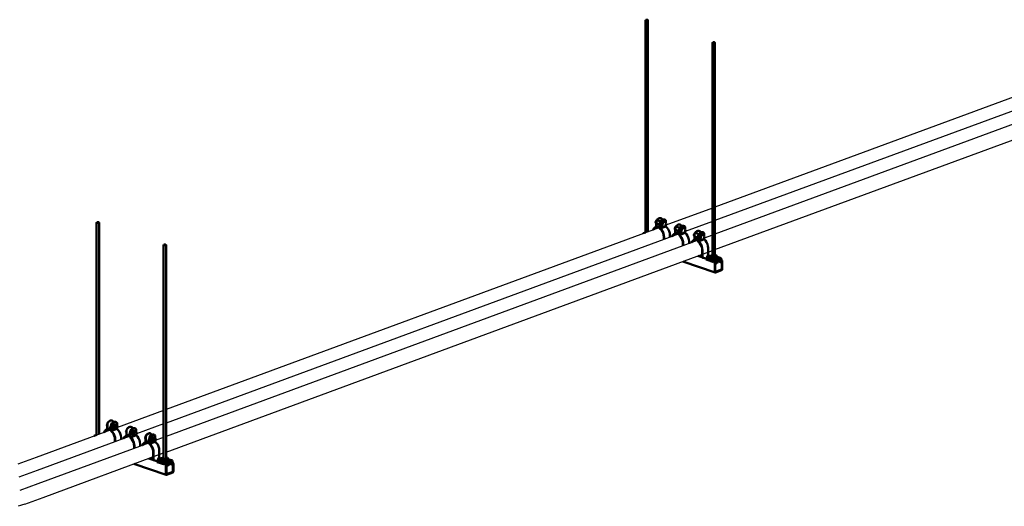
# Model space of a CAD drawing. Header units: inches. Extents: x 423 to 920, y -126 to 223.
# Tile 2 of 6: x 523 to 671, y 6 to 80. Entities that reach past the tile are written whole.
import ezdxf

# ---------------------------------------------------------------- set-up
doc = ezdxf.new("R2010")
doc.units = ezdxf.units.IN
doc.header["$MEASUREMENT"] = 0
for name, color, linetype, lineweight in [('A-GENM', 13, 'Continuous', 9), ('E-POWR-CNDT', 130, 'Continuous', 30), ('S-BEAM', 12, 'Continuous', 9), ('S-COLS', 52, 'Continuous', 9), ('S-FSTN', 2, 'Continuous', 9)]:
    doc.layers.add(name, color=color, linetype=linetype, lineweight=lineweight)

# ---------------------------------------------------------------- blocks, each defined once
blk = doc.blocks.new('P1100 - Pipe and Rigid Steel Conduit Clamp - P1117 - 2_-1005113-3D - Prefab Conduit Rack')
at = {"layer": 'A-GENM', "color": 7, "lineweight": 50}
for p, q in [((541.45, 16.46), (541.52, 16.64)), ((541.52, 16.33), (541.45, 16.46)), ((541.45, 16.46), (541.52, 16.44)), ((541.52, 16.75), (541.55, 16.74)), ((541.52, 15.82), (541.52, 16.75)), ((541.55, 16.74), (541.55, 15.77)), ((542.18, 16.7), (542.02, 16.76)), ((542.13, 16.54), (542.09, 16.55)), ((542.09, 16.55), (542.09, 15.58)), ((542.13, 15.62), (542.13, 16.54)), ((542.24, 17.19), (542.21, 17.2)), ((542.32, 16.22), (542.45, 16.56)), ((542.98, 16.44), (542.33, 16.65)), ((542.42, 16.93), (542.42, 17.05)), ((542.45, 16.56), (542.7, 16.65)), ((542.45, 16.56), (542.57, 16.51)), ((542.57, 16.51), (542.45, 16.18)), ((542.82, 16.61), (542.57, 16.51)), ((542.7, 16.65), (542.82, 16.61)), ((542.81, 16.99), (542.78, 17)), ((542.89, 16.46), (542.82, 16.61)), ((542.99, 16.86), (542.99, 16.43)), ((542.1, 16.05), (541.39, 15.79)), ((541.55, 15.77), (542.09, 15.97)), ((541.86, 16.29), (542.09, 16.21)), ((542.13, 15.62), (542.99, 15.94)), ((542.17, 16.18), (542.82, 15.96)), ((542.45, 15.97), (542.32, 16.22)), ((542.45, 16.18), (542.32, 16.22)), ((542.45, 16.18), (542.57, 15.93)), ((542.45, 15.97), (542.57, 15.93)), ((542.57, 15.93), (542.74, 15.99)), ((542.99, 16.04), (542.99, 15.94)), ((542.68, 14.33), (542.68, 13.16)), ((542.73, 13.15), (542.73, 14.32)), ((543.44, 13.41), (543.58, 13.46)), ((543.44, 13.14), (543.44, 13.41)), ((543.59, 14.63), (543.59, 13.47)), ((542.68, 13.16), (542.73, 13.15)), ((542.73, 13.15), (542.78, 13.17)), ((542.78, 13.17), (542.87, 13.2)), ((542.83, 13.16), (542.83, 13.18)), ((542.87, 13.2), (542.87, 13.15)), ((543.44, 13.15), (543.5, 13.17))]:
    blk.add_line(p, q, dxfattribs=at)
for points in [[(541.52, 16.75, 0), (541.62, 16.92, 0), (541.74, 17.06, 0), (541.88, 17.15, 0), (542.02, 17.21, 0), (542.16, 17.21, 0), (542.26, 17.17, 0)], [(542.42, 17.05, 0), (542.31, 17.15, 0), (542.19, 17.2, 0), (542.05, 17.2, 0), (541.91, 17.14, 0), (541.78, 17.04, 0), (541.65, 16.91, 0), (541.55, 16.74, 0)], [(542.09, 16.55, 0), (542.2, 16.72, 0), (542.32, 16.86, 0), (542.46, 16.96, 0), (542.6, 17.01, 0), (542.73, 17.01, 0), (542.84, 16.98, 0)], [(542.99, 16.86, 0), (542.89, 16.96, 0), (542.77, 17, 0), (542.63, 17, 0), (542.49, 16.95, 0), (542.35, 16.85, 0), (542.23, 16.71, 0), (542.13, 16.54, 0)], [(543.07, 16.26, 0), (543.06, 16.32, 0), (543.05, 16.37, 0), (543.02, 16.41, 0), (542.98, 16.43, 0), (542.94, 16.44, 0), (542.9, 16.43, 0), (542.85, 16.41, 0), (542.81, 16.37, 0), (542.78, 16.32, 0), (542.75, 16.26, 0), (542.73, 16.2, 0), (542.73, 16.14, 0)], [(541.52, 15.82, 0), (541.32, 15.76, 0), (541.15, 15.63, 0), (541.03, 15.44, 0), (541.01, 15.4, 0)], [(541.08, 15.42, 0), (541.19, 15.59, 0), (541.36, 15.71, 0), (541.55, 15.77, 0)], [(542.09, 15.94, 0), (542.06, 15.91, 0), (541.94, 15.74, 0)], [(542.09, 15.58, 0), (542.29, 15.4, 0), (542.45, 15.17, 0), (542.58, 14.9, 0), (542.66, 14.61, 0), (542.68, 14.33, 0)], [(542.73, 14.32, 0), (542.7, 14.61, 0), (542.62, 14.9, 0), (542.49, 15.18, 0), (542.33, 15.42, 0), (542.13, 15.62, 0)], [(542.73, 16.14, 0), (542.73, 16.08, 0), (542.75, 16.03, 0), (542.78, 15.99, 0), (542.81, 15.97, 0), (542.85, 15.96, 0), (542.9, 15.97, 0), (542.94, 15.99, 0), (542.98, 16.03, 0), (543.02, 16.08, 0), (543.05, 16.14, 0), (543.06, 16.2, 0), (543.07, 16.26, 0)], [(542.99, 15.94, 0), (543.19, 15.74, 0), (543.36, 15.5, 0), (543.48, 15.22, 0), (543.56, 14.93, 0), (543.59, 14.63, 0)]]:
    blk.add_polyline3d(points, dxfattribs=at)
blk = doc.blocks.new('P1100 - Pipe and Rigid Steel Conduit Clamp - P1117 - 2_-V1-3D - Prefab Conduit Rack')
at = {"layer": 'A-GENM', "color": 7, "lineweight": 50}
for p, q in [((539.35, 18.16), (539.31, 18.17)), ((539.52, 17.91), (539.52, 18.03)), ((539.92, 17.96), (539.89, 17.98)), ((539.21, 17.03), (538.5, 16.77)), ((538.56, 17.43), (538.63, 17.61)), ((538.63, 17.31), (538.56, 17.43)), ((538.56, 17.43), (538.63, 17.41)), ((538.63, 17.72), (538.66, 17.71)), ((538.63, 16.8), (538.63, 17.72)), ((538.66, 17.71), (538.66, 16.74)), ((538.66, 16.74), (539.2, 16.94)), ((538.97, 17.26), (539.2, 17.18)), ((539.29, 17.68), (539.13, 17.73)), ((539.23, 17.51), (539.2, 17.53)), ((539.2, 17.53), (539.2, 16.56)), ((539.23, 16.59), (539.23, 17.51)), ((539.23, 16.59), (540.1, 16.91)), ((539.28, 17.15), (539.93, 16.94)), ((539.43, 17.19), (539.55, 17.53)), ((539.55, 16.94), (539.43, 17.19)), ((539.56, 17.15), (539.43, 17.19)), ((540.08, 17.41), (539.44, 17.63)), ((539.55, 17.53), (539.8, 17.62)), ((539.55, 17.53), (539.68, 17.49)), ((539.55, 16.94), (539.68, 16.9)), ((539.68, 17.49), (539.56, 17.15)), ((539.56, 17.15), (539.68, 16.9)), ((539.93, 17.58), (539.68, 17.49)), ((539.68, 16.9), (539.85, 16.96)), ((539.8, 17.62), (539.93, 17.58)), ((540, 17.44), (539.93, 17.58)), ((540.1, 17.83), (540.1, 17.4)), ((540.1, 17.01), (540.1, 16.91)), ((539.79, 15.3), (539.79, 14.94)), ((539.83, 14.96), (539.83, 15.29)), ((540.7, 15.61), (540.7, 15.28))]:
    blk.add_line(p, q, dxfattribs=at)
for points in [[(538.63, 17.72, 0), (538.73, 17.89, 0), (538.85, 18.03, 0), (538.99, 18.13, 0), (539.13, 18.18, 0), (539.27, 18.18, 0), (539.37, 18.15, 0)], [(539.52, 18.03, 0), (539.42, 18.12, 0), (539.3, 18.17, 0), (539.16, 18.17, 0), (539.02, 18.12, 0), (538.88, 18.02, 0), (538.76, 17.88, 0), (538.66, 17.71, 0)], [(539.2, 17.53, 0), (539.3, 17.7, 0), (539.43, 17.84, 0), (539.56, 17.93, 0), (539.7, 17.99, 0), (539.84, 17.99, 0), (539.94, 17.95, 0)], [(540.1, 17.83, 0), (540, 17.93, 0), (539.87, 17.98, 0), (539.74, 17.98, 0), (539.6, 17.92, 0), (539.46, 17.82, 0), (539.34, 17.69, 0), (539.23, 17.51, 0)], [(538.63, 16.8, 0), (538.43, 16.73, 0), (538.26, 16.6, 0), (538.13, 16.41, 0), (538.11, 16.37, 0)], [(538.18, 16.39, 0), (538.3, 16.56, 0), (538.47, 16.68, 0), (538.66, 16.74, 0)], [(539.2, 16.91, 0), (539.17, 16.88, 0), (539.05, 16.71, 0)], [(539.2, 16.56, 0), (539.4, 16.37, 0), (539.56, 16.14, 0), (539.68, 15.87, 0), (539.76, 15.59, 0), (539.79, 15.3, 0)], [(539.83, 15.29, 0), (539.81, 15.58, 0), (539.73, 15.88, 0), (539.6, 16.15, 0), (539.43, 16.4, 0), (539.23, 16.59, 0)], [(540.18, 17.24, 0), (540.17, 17.3, 0), (540.15, 17.35, 0), (540.13, 17.38, 0), (540.09, 17.41, 0), (540.05, 17.42, 0), (540.01, 17.41, 0), (539.96, 17.38, 0), (539.92, 17.34, 0), (539.88, 17.29, 0), (539.86, 17.24, 0), (539.84, 17.17, 0), (539.83, 17.11, 0)], [(539.83, 17.11, 0), (539.84, 17.05, 0), (539.86, 17, 0), (539.88, 16.96, 0), (539.92, 16.94, 0), (539.96, 16.93, 0), (540.01, 16.94, 0), (540.05, 16.96, 0), (540.09, 17, 0), (540.13, 17.05, 0), (540.15, 17.11, 0), (540.17, 17.17, 0), (540.18, 17.24, 0)], [(540.1, 16.91, 0), (540.3, 16.72, 0), (540.46, 16.47, 0), (540.59, 16.19, 0), (540.67, 15.9, 0), (540.7, 15.61, 0)]]:
    blk.add_polyline3d(points, dxfattribs=at)
blk = doc.blocks.new('P1100 - Pipe and Rigid Steel Conduit Clamp - P1117 - 2_-V2-3D - Prefab Conduit Rack')
at = {"layer": 'A-GENM', "color": 7, "lineweight": 50}
for p, q in [((536.31, 18), (535.61, 17.74)), ((535.67, 18.41), (535.73, 18.58)), ((535.73, 18.28), (535.67, 18.41)), ((535.67, 18.41), (535.73, 18.39)), ((535.73, 18.69), (535.77, 18.68)), ((535.73, 17.77), (535.73, 18.69)), ((535.77, 18.68), (535.77, 17.71)), ((535.77, 17.71), (536.31, 17.91)), ((536.07, 18.23), (536.31, 18.15)), ((536.4, 18.65), (536.23, 18.71)), ((536.34, 18.49), (536.31, 18.5)), ((536.31, 18.5), (536.31, 17.53)), ((536.34, 17.57), (536.34, 18.49)), ((536.34, 17.57), (537.21, 17.88)), ((536.39, 18.13), (537.03, 17.91)), ((536.45, 19.13), (536.42, 19.14)), ((536.54, 18.16), (536.66, 18.5)), ((536.66, 17.92), (536.54, 18.16)), ((536.66, 18.12), (536.54, 18.16)), ((537.19, 18.38), (536.55, 18.6)), ((536.63, 18.88), (536.63, 19)), ((536.66, 18.5), (536.91, 18.6)), ((536.66, 18.5), (536.79, 18.46)), ((536.79, 18.46), (536.66, 18.12)), ((536.66, 18.12), (536.79, 17.87)), ((536.66, 17.92), (536.79, 17.87)), ((537.04, 18.55), (536.79, 18.46)), ((536.79, 17.87), (536.96, 17.94)), ((536.91, 18.6), (537.04, 18.55)), ((537.03, 18.94), (537, 18.95)), ((537.11, 18.41), (537.04, 18.55)), ((537.21, 18.81), (537.21, 18.38)), ((537.21, 17.99), (537.21, 17.88)), ((537.81, 16.58), (537.81, 16.25)), ((536.9, 16.28), (536.9, 15.91)), ((536.94, 15.93), (536.94, 16.26))]:
    blk.add_line(p, q, dxfattribs=at)
for points in [[(535.73, 18.69, 0), (535.84, 18.86, 0), (535.96, 19, 0), (536.1, 19.1, 0), (536.24, 19.15, 0), (536.37, 19.15, 0), (536.48, 19.12, 0)], [(536.63, 19, 0), (536.53, 19.1, 0), (536.41, 19.14, 0), (536.27, 19.14, 0), (536.13, 19.09, 0), (535.99, 18.99, 0), (535.87, 18.85, 0), (535.77, 18.68, 0)], [(536.31, 17.89, 0), (536.27, 17.85, 0), (536.15, 17.68, 0)], [(536.31, 18.5, 0), (536.41, 18.67, 0), (536.53, 18.81, 0), (536.67, 18.91, 0), (536.81, 18.96, 0), (536.95, 18.96, 0), (537.05, 18.93, 0)], [(537.21, 18.81, 0), (537.1, 18.9, 0), (536.98, 18.95, 0), (536.84, 18.95, 0), (536.7, 18.9, 0), (536.57, 18.8, 0), (536.44, 18.66, 0), (536.34, 18.49, 0)], [(537.29, 18.21, 0), (537.28, 18.27, 0), (537.26, 18.32, 0), (537.23, 18.36, 0), (537.2, 18.38, 0), (537.16, 18.39, 0), (537.11, 18.38, 0), (537.07, 18.36, 0), (537.03, 18.32, 0), (536.99, 18.27, 0), (536.96, 18.21, 0), (536.95, 18.15, 0), (536.94, 18.08, 0)], [(536.94, 18.08, 0), (536.95, 18.02, 0), (536.96, 17.97, 0), (536.99, 17.94, 0), (537.03, 17.91, 0), (537.07, 17.9, 0), (537.11, 17.91, 0), (537.16, 17.94, 0), (537.2, 17.98, 0), (537.23, 18.03, 0), (537.26, 18.09, 0), (537.28, 18.15, 0), (537.29, 18.21, 0)], [(537.21, 17.88, 0), (537.4, 17.69, 0), (537.57, 17.45, 0), (537.7, 17.17, 0), (537.78, 16.87, 0), (537.81, 16.58, 0)], [(535.73, 17.77, 0), (535.54, 17.71, 0), (535.37, 17.58, 0), (535.24, 17.39, 0), (535.22, 17.34, 0)], [(535.29, 17.36, 0), (535.41, 17.53, 0), (535.57, 17.66, 0), (535.77, 17.71, 0)], [(536.31, 17.53, 0), (536.5, 17.34, 0), (536.67, 17.11, 0), (536.79, 16.84, 0), (536.87, 16.56, 0), (536.9, 16.28, 0)], [(536.94, 16.26, 0), (536.91, 16.56, 0), (536.84, 16.85, 0), (536.71, 17.13, 0), (536.54, 17.37, 0), (536.34, 17.57, 0)]]:
    blk.add_polyline3d(points, dxfattribs=at)
blk = doc.blocks.new('Vertical Rod - Rod-1167117-3D - Prefab Conduit Rack')
at = {"layer": 'S-COLS', "color": 7, "lineweight": 50}
for p, q in [((534.11, 49.07), (534.11, 16.93)), ((534.49, 17.07), (534.49, 49.07))]:
    blk.add_line(p, q, dxfattribs=at)
for points in [[(534.16, 49.12, 0), (534.17, 49.02, 0), (534.43, 49.02, 0)], [(534.43, 49.02, 0), (534.43, 49.12, 0), (534.16, 49.12, 0)]]:
    blk.add_polyline3d(points, dxfattribs=at)
blk = doc.blocks.new('Vertical Rod - Rod-V3-3D - Prefab Conduit Rack')
at = {"layer": 'S-COLS', "color": 7, "lineweight": 50}
for p, q in [((544.24, 45.66), (544.24, 13.24)), ((544.61, 13.24), (544.61, 45.66))]:
    blk.add_line(p, q, dxfattribs=at)
for points in [[(544.29, 45.71, 0), (544.29, 45.62, 0), (544.56, 45.62, 0)], [(544.56, 45.62, 0), (544.55, 45.71, 0), (544.29, 45.71, 0)]]:
    blk.add_polyline3d(points, dxfattribs=at)
blk = doc.blocks.new('P1060 Series Square Washer - P1064 - Rod Dia 1_2_-1004752-3D - Prefab Conduit Rack')
at = {"layer": 'S-FSTN', "color": 7, "lineweight": 50}
for p, q in [((543.28, 13.08), (543.9, 13.3)), ((543.28, 12.87), (543.28, 13.08)), ((543.28, 13.08), (544.45, 12.68)), ((544.45, 12.48), (543.28, 12.87)), ((545.57, 13.09), (544.45, 12.68)), ((544.45, 12.48), (545.57, 12.89)), ((544.45, 12.68), (544.45, 12.48)), ((545.57, 13.09), (544.95, 13.3)), ((545.57, 12.89), (545.57, 13.09))]:
    blk.add_line(p, q, dxfattribs=at)
blk = doc.blocks.new('Hex_Nut - P1064 - Rod Dia 1_2_-1009258-3D - Prefab Conduit Rack')
at = {"layer": 'S-FSTN', "color": 7, "lineweight": 50}
for p, q in [((544.24, 13.56), (543.9, 13.44)), ((543.9, 13.44), (544.04, 13.25)), ((543.9, 13.13), (543.9, 13.44)), ((544.81, 13.53), (544.61, 13.55)), ((544.61, 13.4), (544.61, 13.38)), ((544.95, 13.35), (544.81, 13.53)), ((544.04, 12.94), (543.9, 13.13)), ((544.04, 13.25), (544.58, 13.21)), ((544.04, 12.94), (544.04, 13.25)), ((544.58, 12.9), (544.04, 12.94)), ((544.26, 13.36), (544.24, 13.38)), ((544.29, 13.35), (544.26, 13.36)), ((544.33, 13.34), (544.3, 13.35)), ((544.38, 13.33), (544.33, 13.34)), ((544.43, 13.33), (544.38, 13.33)), ((544.48, 13.33), (544.43, 13.33)), ((544.52, 13.34), (544.48, 13.33)), ((544.56, 13.35), (544.52, 13.34)), ((544.59, 13.36), (544.56, 13.35)), ((544.58, 13.21), (544.95, 13.35)), ((544.58, 12.9), (544.58, 13.21)), ((544.95, 13.04), (544.58, 12.9)), ((544.61, 13.38), (544.59, 13.36)), ((544.95, 13.04), (544.95, 13.35))]:
    blk.add_line(p, q, dxfattribs=at)
blk = doc.blocks.new('Hex_Nut - P1064 - Rod Dia 1_2_-V4-3D - Prefab Conduit Rack')
at = {"layer": 'S-FSTN', "color": 7, "lineweight": 50}
for p, q in [((534.11, 16.97), (533.77, 16.85)), ((533.77, 16.85), (533.8, 16.81)), ((533.77, 16.8), (533.77, 16.85))]:
    blk.add_line(p, q, dxfattribs=at)
blk = doc.blocks.new('Channel Nut - P3010 - 1_2_-1009259-3D - Prefab Conduit Rack')
at = {"layer": 'S-BEAM', "color": 7, "lineweight": 50}
for p, q in [((545.04, 12.68), (544.66, 12.54)), ((544.85, 12.38), (545.12, 12.47)), ((545.03, 12.69), (545.04, 12.68)), ((545.07, 12.64), (545.06, 12.65)), ((545.12, 12.47), (545.12, 12.63)), ((545.12, 12.47), (545.12, 12.63))]:
    blk.add_line(p, q, dxfattribs=at)
blk.add_polyline3d([(545.05, 12.65, 0), (545.05, 12.66, 0), (545.04, 12.67, 0)], dxfattribs=at)
blk = doc.blocks.new('Channel - Beam Loading - P1000-1009256-3D - Prefab Conduit Rack')
at = {"layer": 'S-BEAM', "color": 7, "lineweight": 50}
for p, q in [((544.8, 12.49), (542.03, 13.42)), ((542.36, 13.55), (542.68, 13.44)), ((543.9, 13.38), (543.37, 13.56)), ((539.75, 12.59), (544.64, 10.94)), ((543.34, 13.22), (543.52, 13.16)), ((544.59, 12.24), (544.59, 11.04)), ((544.65, 12.31), (544.79, 12.26)), ((544.66, 11.06), (544.66, 12.24)), ((544.75, 12.49), (544.72, 12.48)), ((544.72, 12.35), (544.75, 12.36)), ((544.77, 12.34), (544.77, 12.29)), ((544.85, 12.32), (544.85, 12.4)), ((544.98, 12.67), (545.47, 12.51)), ((545.64, 12.8), (545.23, 12.93)), ((545.45, 12.62), (545.45, 12.54)), ((545.52, 12.57), (545.52, 12.61)), ((545.57, 12.79), (545.54, 12.78)), ((545.54, 12.65), (545.57, 12.66)), ((545.64, 12.6), (545.64, 11.42)), ((545.71, 11.45), (545.71, 12.66)), ((545.61, 11.39), (544.68, 11.04)), ((544.68, 10.94), (545.61, 11.29))]:
    blk.add_line(p, q, dxfattribs=at)
for points in [[(544.72, 12.48, 0), (544.69, 12.46, 0), (544.66, 12.43, 0), (544.63, 12.39, 0), (544.61, 12.34, 0), (544.59, 12.29, 0), (544.59, 12.24, 0)], [(544.66, 12.24, 0), (544.66, 12.26, 0), (544.67, 12.28, 0), (544.68, 12.3, 0), (544.69, 12.32, 0), (544.71, 12.34, 0), (544.72, 12.35, 0)], [(544.85, 12.4, 0), (544.84, 12.43, 0), (544.83, 12.46, 0), (544.82, 12.48, 0), (544.8, 12.49, 0), (544.78, 12.5, 0), (544.75, 12.49, 0)], [(544.75, 12.36, 0), (544.76, 12.36, 0), (544.76, 12.36, 0), (544.77, 12.35, 0), (544.77, 12.35, 0), (544.77, 12.34, 0), (544.77, 12.34, 0)], [(544.77, 12.29, 0), (544.77, 12.28, 0), (544.78, 12.27, 0), (544.78, 12.27, 0), (544.79, 12.26, 0)], [(544.79, 12.26, 0), (544.8, 12.26, 0), (544.81, 12.26, 0), (544.81, 12.26, 0), (544.82, 12.27, 0), (544.83, 12.28, 0), (544.84, 12.29, 0), (544.84, 12.3, 0), (544.85, 12.31, 0), (544.85, 12.32, 0)], [(545.54, 12.78, 0), (545.52, 12.77, 0), (545.5, 12.75, 0), (545.48, 12.72, 0), (545.46, 12.69, 0), (545.45, 12.65, 0), (545.45, 12.62, 0)], [(545.45, 12.54, 0), (545.45, 12.53, 0), (545.45, 12.52, 0), (545.46, 12.51, 0), (545.46, 12.51, 0)], [(545.47, 12.51, 0), (545.47, 12.51, 0), (545.48, 12.51, 0), (545.49, 12.51, 0), (545.5, 12.52, 0), (545.51, 12.52, 0), (545.51, 12.53, 0), (545.52, 12.55, 0), (545.52, 12.56, 0), (545.52, 12.57, 0)], [(545.52, 12.61, 0), (545.52, 12.62, 0), (545.52, 12.63, 0), (545.53, 12.64, 0), (545.53, 12.64, 0), (545.54, 12.65, 0), (545.54, 12.65, 0)], [(545.71, 12.66, 0), (545.7, 12.7, 0), (545.69, 12.74, 0), (545.67, 12.77, 0), (545.64, 12.79, 0), (545.61, 12.8, 0), (545.57, 12.79, 0)], [(545.57, 12.66, 0), (545.59, 12.66, 0), (545.6, 12.66, 0), (545.62, 12.65, 0), (545.63, 12.64, 0), (545.63, 12.62, 0), (545.64, 12.6, 0)], [(544.59, 11.04, 0), (544.59, 11, 0), (544.6, 10.98, 0), (544.61, 10.96, 0), (544.63, 10.94, 0), (544.66, 10.94, 0), (544.68, 10.94, 0)], [(544.68, 11.04, 0), (544.68, 11.04, 0), (544.67, 11.04, 0), (544.67, 11.05, 0), (544.66, 11.05, 0), (544.66, 11.06, 0), (544.66, 11.06, 0)], [(545.61, 11.29, 0), (545.64, 11.3, 0), (545.66, 11.32, 0), (545.68, 11.35, 0), (545.7, 11.38, 0), (545.71, 11.42, 0), (545.71, 11.45, 0)], [(545.64, 11.42, 0), (545.64, 11.42, 0), (545.63, 11.41, 0), (545.63, 11.4, 0), (545.63, 11.39, 0), (545.62, 11.39, 0), (545.61, 11.39, 0)]]:
    blk.add_polyline3d(points, dxfattribs=at)
blk = doc.blocks.new('P1100 - Pipe and Rigid Steel Conduit Clamp - P1117 - 2_-V14-3D - Prefab Conduit Rack')
at = {"layer": 'A-GENM', "color": 7, "lineweight": 50}
for p, q in [((618.65, 49.25), (618.61, 49.27)), ((618.61, 49.27), (618.61, 48.34)), ((618.65, 48.28), (618.65, 49.25)), ((619.28, 49.22), (618.85, 49.37)), ((619.19, 49.07), (619.22, 49.06)), ((619.19, 48.1), (619.19, 49.07)), ((619.33, 49.7), (619.3, 49.71)), ((619.35, 48.71), (619.51, 49.14)), ((619.75, 49.07), (619.43, 49.17)), ((619.51, 49.57), (619.51, 49.45)), ((619.51, 49.14), (619.83, 49.26)), ((619.67, 49.09), (619.51, 49.14)), ((619.67, 49.09), (619.51, 48.66)), ((619.99, 49.21), (619.67, 49.09)), ((619.99, 49.21), (619.83, 49.26)), ((619.91, 49.51), (619.88, 49.52)), ((620.15, 48.89), (619.99, 49.21)), ((620.09, 49.02), (620.09, 49.38)), ((619.2, 48.57), (618.49, 48.31)), ((619.18, 48.48), (618.65, 48.28)), ((618.69, 48.89), (619.18, 48.73)), ((619.22, 49.06), (619.22, 48.14)), ((619.22, 48.14), (620.09, 48.46)), ((619.27, 48.7), (619.59, 48.59)), ((619.51, 48.4), (619.35, 48.71)), ((619.35, 48.71), (619.51, 48.66)), ((619.51, 48.66), (619.67, 48.34)), ((619.67, 48.34), (619.51, 48.4)), ((619.67, 48.34), (619.99, 48.46)), ((619.99, 48.46), (620.15, 48.89)), ((620.09, 48.46), (620.09, 48.72)), ((619.78, 46.85), (619.78, 46.49)), ((619.82, 46.51), (619.82, 46.83)), ((620.69, 47.15), (620.69, 46.82))]:
    blk.add_line(p, q, dxfattribs=at)
for points in [[(618.53, 49.09, 0), (618.54, 49.15, 0), (618.56, 49.21, 0), (618.59, 49.27, 0), (618.62, 49.32, 0), (618.66, 49.36, 0), (618.68, 49.37, 0)], [(618.61, 48.92, 0), (618.59, 48.94, 0), (618.56, 48.98, 0), (618.54, 49.03, 0), (618.53, 49.09, 0)], [(618.61, 49.27, 0), (618.72, 49.44, 0), (618.84, 49.57, 0), (618.98, 49.67, 0), (619.12, 49.73, 0), (619.25, 49.73, 0), (619.36, 49.69, 0)], [(619.51, 49.57, 0), (619.41, 49.67, 0), (619.29, 49.72, 0), (619.15, 49.71, 0), (619.01, 49.66, 0), (618.87, 49.56, 0), (618.75, 49.42, 0), (618.65, 49.25, 0)], [(619.19, 49.07, 0), (619.29, 49.24, 0), (619.41, 49.38, 0), (619.55, 49.48, 0), (619.69, 49.53, 0), (619.83, 49.53, 0), (619.93, 49.5, 0)], [(620.09, 49.38, 0), (619.98, 49.47, 0), (619.86, 49.52, 0), (619.72, 49.52, 0), (619.58, 49.47, 0), (619.45, 49.37, 0), (619.32, 49.23, 0), (619.22, 49.06, 0)], [(618.61, 48.34, 0), (618.42, 48.28, 0), (618.25, 48.15, 0), (618.12, 47.96, 0), (618.1, 47.92, 0)], [(618.17, 47.94, 0), (618.29, 48.11, 0), (618.45, 48.23, 0), (618.65, 48.28, 0)], [(619.18, 48.45, 0), (619.15, 48.43, 0), (619.04, 48.26, 0)], [(619.19, 48.1, 0), (619.38, 47.92, 0), (619.55, 47.68, 0), (619.67, 47.42, 0), (619.75, 47.13, 0), (619.78, 46.85, 0)], [(619.82, 46.83, 0), (619.79, 47.13, 0), (619.72, 47.42, 0), (619.59, 47.7, 0), (619.42, 47.94, 0), (619.22, 48.14, 0)], [(620.09, 48.46, 0), (620.28, 48.26, 0), (620.45, 48.02, 0), (620.58, 47.74, 0), (620.66, 47.45, 0), (620.69, 47.15, 0)]]:
    blk.add_polyline3d(points, dxfattribs=at)
blk = doc.blocks.new('P1100 - Pipe and Rigid Steel Conduit Clamp - P1117 - 2_-V15-3D - Prefab Conduit Rack')
at = {"layer": 'A-GENM', "color": 7, "lineweight": 50}
for p, q in [((622.09, 47.6), (621.38, 47.34)), ((621.54, 48.28), (621.51, 48.29)), ((621.51, 48.29), (621.51, 47.37)), ((621.54, 47.31), (621.54, 48.28)), ((621.59, 47.92), (622.08, 47.75)), ((622.17, 48.25), (621.74, 48.39)), ((622.08, 48.1), (622.11, 48.09)), ((622.08, 47.13), (622.08, 48.1)), ((622.11, 48.09), (622.11, 47.16)), ((622.16, 47.73), (622.48, 47.62)), ((622.23, 48.73), (622.19, 48.74)), ((622.24, 47.74), (622.4, 48.17)), ((622.4, 47.42), (622.24, 47.74)), ((622.24, 47.74), (622.41, 47.68)), ((622.64, 48.09), (622.32, 48.2)), ((622.4, 48.6), (622.4, 48.48)), ((622.4, 48.17), (622.72, 48.29)), ((622.56, 48.12), (622.4, 48.17)), ((622.56, 48.12), (622.41, 47.68)), ((622.41, 47.68), (622.56, 47.37)), ((622.88, 48.23), (622.56, 48.12)), ((622.88, 48.23), (622.72, 48.29)), ((622.8, 48.54), (622.77, 48.55)), ((623.04, 47.92), (622.88, 48.23)), ((622.88, 47.49), (623.04, 47.92)), ((622.98, 48.05), (622.98, 48.41)), ((622.98, 47.48), (622.98, 47.74)), ((622.08, 47.51), (621.54, 47.31)), ((622.11, 47.16), (622.98, 47.48)), ((622.56, 47.37), (622.4, 47.42)), ((622.56, 47.37), (622.88, 47.49)), ((623.58, 46.18), (623.58, 45.85)), ((622.67, 45.88), (622.67, 45.52)), ((622.71, 45.53), (622.71, 45.86))]:
    blk.add_line(p, q, dxfattribs=at)
for points in [[(621.43, 48.11, 0), (621.43, 48.18, 0), (621.45, 48.24, 0), (621.48, 48.3, 0), (621.51, 48.35, 0), (621.56, 48.39, 0), (621.57, 48.4, 0)], [(621.51, 47.95, 0), (621.48, 47.97, 0), (621.45, 48.01, 0), (621.43, 48.06, 0), (621.43, 48.11, 0)], [(621.51, 48.29, 0), (621.61, 48.46, 0), (621.73, 48.6, 0), (621.87, 48.7, 0), (622.01, 48.75, 0), (622.15, 48.75, 0), (622.25, 48.72, 0)], [(622.4, 48.6, 0), (622.3, 48.69, 0), (622.18, 48.74, 0), (622.04, 48.74, 0), (621.9, 48.69, 0), (621.76, 48.59, 0), (621.64, 48.45, 0), (621.54, 48.28, 0)], [(622.08, 48.1, 0), (622.18, 48.27, 0), (622.31, 48.41, 0), (622.44, 48.51, 0), (622.58, 48.56, 0), (622.72, 48.56, 0), (622.82, 48.52, 0)], [(622.98, 48.41, 0), (622.88, 48.5, 0), (622.75, 48.55, 0), (622.62, 48.55, 0), (622.48, 48.5, 0), (622.34, 48.4, 0), (622.22, 48.26, 0), (622.11, 48.09, 0)], [(621.51, 47.37, 0), (621.31, 47.31, 0), (621.14, 47.18, 0), (621.01, 46.99, 0), (620.99, 46.94, 0)], [(621.06, 46.97, 0), (621.18, 47.13, 0), (621.35, 47.26, 0), (621.54, 47.31, 0)], [(622.08, 47.48, 0), (622.05, 47.45, 0), (621.93, 47.28, 0)], [(622.08, 47.13, 0), (622.28, 46.94, 0), (622.44, 46.71, 0), (622.56, 46.44, 0), (622.64, 46.16, 0), (622.67, 45.88, 0)], [(622.71, 45.86, 0), (622.69, 46.15, 0), (622.61, 46.45, 0), (622.48, 46.73, 0), (622.31, 46.97, 0), (622.11, 47.16, 0)], [(622.98, 47.48, 0), (623.18, 47.29, 0), (623.34, 47.04, 0), (623.47, 46.77, 0), (623.55, 46.47, 0), (623.58, 46.18, 0)]]:
    blk.add_polyline3d(points, dxfattribs=at)
blk = doc.blocks.new('P1100 - Pipe and Rigid Steel Conduit Clamp - P1117 - 2_-V16-3D - Prefab Conduit Rack')
at = {"layer": 'A-GENM', "color": 7, "lineweight": 50}
for p, q in [((625.12, 47.76), (625.09, 47.77)), ((625.3, 47.63), (625.3, 47.5)), ((624.98, 46.63), (624.27, 46.36)), ((624.43, 47.31), (624.4, 47.32)), ((624.4, 47.32), (624.4, 46.4)), ((624.43, 46.34), (624.43, 47.31)), ((624.97, 46.54), (624.43, 46.34)), ((624.48, 46.95), (624.97, 46.78)), ((625.06, 47.28), (624.64, 47.42)), ((624.97, 47.13), (625.01, 47.11)), ((624.97, 46.15), (624.97, 47.13)), ((625.01, 47.11), (625.01, 46.19)), ((625.01, 46.19), (625.87, 46.51)), ((625.05, 46.75), (625.37, 46.65)), ((625.13, 46.77), (625.29, 47.2)), ((625.29, 46.45), (625.13, 46.77)), ((625.13, 46.77), (625.3, 46.71)), ((625.53, 47.12), (625.21, 47.23)), ((625.29, 47.2), (625.61, 47.32)), ((625.46, 47.14), (625.29, 47.2)), ((625.46, 46.39), (625.29, 46.45)), ((625.46, 47.14), (625.3, 46.71)), ((625.3, 46.71), (625.46, 46.39)), ((625.78, 47.26), (625.46, 47.14)), ((625.46, 46.39), (625.78, 46.51)), ((625.78, 47.26), (625.61, 47.32)), ((625.69, 47.56), (625.66, 47.57)), ((625.94, 46.94), (625.78, 47.26)), ((625.78, 46.51), (625.94, 46.94)), ((625.87, 47.07), (625.87, 47.43)), ((625.87, 46.51), (625.87, 46.77)), ((625.56, 44.9), (625.56, 43.73)), ((625.61, 43.72), (625.61, 44.89)), ((626.47, 45.21), (626.47, 44.04)), ((625.56, 43.73), (625.61, 43.72)), ((625.61, 43.72), (625.66, 43.74)), ((625.67, 43.74), (625.75, 43.77)), ((625.71, 43.74), (625.71, 43.76)), ((625.75, 43.77), (625.75, 43.72)), ((626.32, 43.98), (626.46, 44.03)), ((626.32, 43.71), (626.32, 43.98)), ((626.32, 43.72), (626.38, 43.74))]:
    blk.add_line(p, q, dxfattribs=at)
for points in [[(624.4, 47.32, 0), (624.5, 47.49, 0), (624.62, 47.63, 0), (624.76, 47.73, 0), (624.9, 47.78, 0), (625.04, 47.78, 0), (625.14, 47.74, 0)], [(625.3, 47.63, 0), (625.19, 47.72, 0), (625.07, 47.77, 0), (624.93, 47.77, 0), (624.79, 47.72, 0), (624.66, 47.62, 0), (624.53, 47.48, 0), (624.43, 47.31, 0)], [(624.97, 47.13, 0), (625.08, 47.3, 0), (625.2, 47.43, 0), (625.34, 47.53, 0), (625.48, 47.59, 0), (625.61, 47.59, 0), (625.72, 47.55, 0)], [(624.4, 46.4, 0), (624.2, 46.33, 0), (624.03, 46.2, 0), (623.91, 46.01, 0), (623.89, 45.97, 0)], [(623.96, 45.99, 0), (624.07, 46.16, 0), (624.24, 46.28, 0), (624.43, 46.34, 0)], [(624.32, 47.14, 0), (624.33, 47.2, 0), (624.34, 47.27, 0), (624.37, 47.33, 0), (624.41, 47.38, 0), (624.45, 47.41, 0), (624.46, 47.42, 0)], [(624.4, 46.97, 0), (624.37, 46.99, 0), (624.34, 47.03, 0), (624.33, 47.08, 0), (624.32, 47.14, 0)], [(624.97, 46.51, 0), (624.94, 46.48, 0), (624.82, 46.31, 0)], [(624.97, 46.15, 0), (625.17, 45.97, 0), (625.33, 45.74, 0), (625.46, 45.47, 0), (625.54, 45.19, 0), (625.56, 44.9, 0)], [(625.87, 47.43, 0), (625.77, 47.53, 0), (625.65, 47.58, 0), (625.51, 47.57, 0), (625.37, 47.52, 0), (625.23, 47.42, 0), (625.11, 47.28, 0), (625.01, 47.11, 0)], [(625.61, 44.89, 0), (625.58, 45.18, 0), (625.5, 45.48, 0), (625.37, 45.75, 0), (625.21, 46, 0), (625.01, 46.19, 0)], [(625.87, 46.51, 0), (626.07, 46.31, 0), (626.24, 46.07, 0), (626.36, 45.79, 0), (626.44, 45.5, 0), (626.47, 45.21, 0)]]:
    blk.add_polyline3d(points, dxfattribs=at)
blk = doc.blocks.new('Vertical Rod - Rod-V17-3D - Prefab Conduit Rack')
at = {"layer": 'S-COLS', "color": 7, "lineweight": 50}
for p, q in [((627.12, 76.23), (627.12, 43.81)), ((627.49, 43.81), (627.49, 76.23))]:
    blk.add_line(p, q, dxfattribs=at)
for points in [[(627.44, 76.19, 0), (627.44, 76.28, 0), (627.17, 76.28, 0)], [(627.17, 76.28, 0), (627.18, 76.19, 0), (627.44, 76.19, 0)]]:
    blk.add_polyline3d(points, dxfattribs=at)
blk = doc.blocks.new('Vertical Rod - Rod-V18-3D - Prefab Conduit Rack')
at = {"layer": 'S-COLS', "color": 7, "lineweight": 50}
for p, q in [((616.99, 79.64), (616.99, 47.5)), ((617.37, 47.64), (617.37, 79.64))]:
    blk.add_line(p, q, dxfattribs=at)
for points in [[(617.32, 79.6, 0), (617.31, 79.69, 0), (617.05, 79.69, 0)], [(617.05, 79.69, 0), (617.05, 79.59, 0), (617.32, 79.6, 0)]]:
    blk.add_polyline3d(points, dxfattribs=at)
blk = doc.blocks.new('P1060 Series Square Washer - P1064 - Rod Dia 1_2_-V19-3D - Prefab Conduit Rack')
at = {"layer": 'S-FSTN', "color": 7, "lineweight": 50}
for p, q in [((626.16, 43.65), (626.78, 43.88)), ((626.16, 43.44), (626.16, 43.65)), ((626.16, 43.65), (627.33, 43.25)), ((627.33, 43.05), (626.16, 43.44)), ((628.45, 43.67), (627.33, 43.25)), ((627.33, 43.25), (627.33, 43.05)), ((627.52, 43.12), (628.45, 43.46)), ((628.45, 43.67), (627.83, 43.88)), ((628.45, 43.46), (628.45, 43.67)), ((627.33, 43.05), (627.52, 43.12))]:
    blk.add_line(p, q, dxfattribs=at)
blk = doc.blocks.new('Hex_Nut - P1064 - Rod Dia 1_2_-V20-3D - Prefab Conduit Rack')
at = {"layer": 'S-FSTN', "color": 7, "lineweight": 50}
for p, q in [((616.99, 47.54), (616.65, 47.42)), ((616.65, 47.42), (616.68, 47.39)), ((616.65, 47.38), (616.65, 47.42))]:
    blk.add_line(p, q, dxfattribs=at)
blk = doc.blocks.new('Hex_Nut - P1064 - Rod Dia 1_2_-V21-3D - Prefab Conduit Rack')
at = {"layer": 'S-FSTN', "color": 7, "lineweight": 50}
for p, q in [((627.12, 44.14), (626.78, 44.01)), ((626.78, 44.01), (626.92, 43.83)), ((626.78, 43.7), (626.78, 44.01)), ((626.92, 43.52), (626.78, 43.7)), ((626.92, 43.83), (627.46, 43.78)), ((626.92, 43.83), (626.92, 43.52)), ((627.46, 43.47), (626.92, 43.52)), ((627.12, 43.95), (627.12, 43.97)), ((627.14, 43.93), (627.13, 43.95)), ((627.18, 43.92), (627.15, 43.93)), ((627.21, 43.91), (627.18, 43.92)), ((627.26, 43.9), (627.22, 43.91)), ((627.4, 43.91), (627.36, 43.9)), ((627.46, 43.78), (627.83, 43.92)), ((627.46, 43.47), (627.46, 43.78)), ((627.83, 43.61), (627.46, 43.47)), ((627.69, 44.11), (627.49, 44.12)), ((627.83, 43.92), (627.69, 44.11)), ((627.83, 43.61), (627.83, 43.92))]:
    blk.add_line(p, q, dxfattribs=at)
blk.add_polyline3d([(627.36, 43.9, 0), (627.31, 43.9, 0), (627.26, 43.9, 0)], dxfattribs=at)
blk = doc.blocks.new('Channel Nut - P3010 - 1_2_-V22-3D - Prefab Conduit Rack')
at = {"layer": 'S-BEAM', "color": 7, "lineweight": 50}
for p, q in [((627.92, 43.25), (627.54, 43.11)), ((627.92, 43.25), (627.91, 43.26)), ((627.95, 43.22), (627.94, 43.22)), ((628, 43.05), (628, 43.2)), ((628, 43.2), (628, 43.05)), ((627.73, 42.95), (628, 43.05))]:
    blk.add_line(p, q, dxfattribs=at)
blk.add_polyline3d([(627.93, 43.22, 0), (627.93, 43.23, 0), (627.92, 43.24, 0)], dxfattribs=at)
blk = doc.blocks.new('Channel - Beam Loading - P1000-V23-3D - Prefab Conduit Rack')
at = {"layer": 'S-BEAM', "color": 7, "lineweight": 50}
for p, q in [((622.63, 43.16), (627.52, 41.51)), ((627.68, 43.06), (624.91, 44)), ((625.24, 44.12), (625.56, 44.02)), ((626.22, 43.8), (626.4, 43.74)), ((626.78, 43.95), (626.25, 44.13)), ((627.86, 43.24), (628.35, 43.08)), ((628.52, 43.37), (628.11, 43.51)), ((628.33, 43.19), (628.33, 43.12)), ((628.4, 43.14), (628.4, 43.18)), ((628.45, 43.37), (628.42, 43.35)), ((628.42, 43.22), (628.45, 43.23)), ((628.52, 43.17), (628.52, 42)), ((628.59, 42.02), (628.59, 43.23)), ((627.47, 42.82), (627.47, 41.61)), ((627.53, 42.88), (627.67, 42.83)), ((627.54, 41.64), (627.54, 42.81)), ((628.49, 41.96), (627.56, 41.61)), ((627.56, 41.52), (628.49, 41.86)), ((627.63, 43.06), (627.6, 43.05)), ((627.6, 42.92), (627.63, 42.93)), ((627.65, 42.91), (627.65, 42.87)), ((627.73, 42.89), (627.73, 42.97))]:
    blk.add_line(p, q, dxfattribs=at)
for points in [[(628.42, 43.35, 0), (628.4, 43.34, 0), (628.38, 43.32, 0), (628.36, 43.29, 0), (628.34, 43.26, 0), (628.33, 43.23, 0), (628.33, 43.19, 0)], [(628.35, 43.08, 0), (628.35, 43.08, 0), (628.36, 43.08, 0), (628.37, 43.08, 0), (628.38, 43.09, 0), (628.39, 43.1, 0), (628.39, 43.11, 0), (628.4, 43.12, 0), (628.4, 43.13, 0), (628.4, 43.14, 0)], [(628.4, 43.18, 0), (628.4, 43.19, 0), (628.4, 43.2, 0), (628.41, 43.21, 0), (628.41, 43.21, 0), (628.42, 43.22, 0), (628.42, 43.22, 0)], [(628.59, 43.23, 0), (628.58, 43.28, 0), (628.57, 43.32, 0), (628.55, 43.35, 0), (628.52, 43.37, 0), (628.49, 43.37, 0), (628.45, 43.37, 0)], [(628.45, 43.23, 0), (628.47, 43.24, 0), (628.48, 43.23, 0), (628.5, 43.22, 0), (628.51, 43.21, 0), (628.51, 43.19, 0), (628.52, 43.17, 0)], [(627.6, 43.05, 0), (627.57, 43.03, 0), (627.54, 43, 0), (627.51, 42.96, 0), (627.49, 42.92, 0), (627.47, 42.87, 0), (627.47, 42.82, 0)], [(627.54, 42.81, 0), (627.54, 42.83, 0), (627.55, 42.86, 0), (627.56, 42.88, 0), (627.57, 42.9, 0), (627.59, 42.91, 0), (627.6, 42.92, 0)], [(627.56, 41.61, 0), (627.56, 41.61, 0), (627.55, 41.61, 0), (627.55, 41.62, 0), (627.54, 41.62, 0), (627.54, 41.63, 0), (627.54, 41.64, 0)], [(627.73, 42.97, 0), (627.72, 43, 0), (627.71, 43.03, 0), (627.7, 43.05, 0), (627.68, 43.06, 0), (627.66, 43.07, 0), (627.63, 43.06, 0)], [(627.63, 42.93, 0), (627.64, 42.93, 0), (627.64, 42.93, 0), (627.65, 42.93, 0), (627.65, 42.92, 0), (627.65, 42.92, 0), (627.65, 42.91, 0)], [(627.65, 42.87, 0), (627.65, 42.86, 0), (627.66, 42.85, 0), (627.66, 42.84, 0), (627.67, 42.83, 0)], [(627.67, 42.83, 0), (627.68, 42.83, 0), (627.69, 42.83, 0), (627.69, 42.83, 0), (627.7, 42.84, 0), (627.71, 42.85, 0), (627.72, 42.86, 0), (627.72, 42.87, 0), (627.73, 42.88, 0), (627.73, 42.89, 0)], [(628.33, 43.12, 0), (628.33, 43.1, 0), (628.33, 43.09, 0), (628.34, 43.09, 0), (628.34, 43.08, 0)], [(628.49, 41.86, 0), (628.52, 41.87, 0), (628.54, 41.89, 0), (628.56, 41.92, 0), (628.58, 41.95, 0), (628.59, 41.99, 0), (628.59, 42.02, 0)], [(628.52, 42, 0), (628.52, 41.99, 0), (628.51, 41.98, 0), (628.51, 41.97, 0), (628.51, 41.97, 0), (628.5, 41.96, 0), (628.49, 41.96, 0)], [(627.47, 41.61, 0), (627.47, 41.58, 0), (627.48, 41.55, 0), (627.49, 41.53, 0), (627.51, 41.52, 0), (627.54, 41.51, 0), (627.56, 41.52, 0)]]:
    blk.add_polyline3d(points, dxfattribs=at)

msp = doc.modelspace()

# ---------------------------------------------------------------- linework, layer by layer
at = {"layer": 'E-POWR-CNDT'}
for p, q in [((702.07, 78.88), (627.49, 51.38)), ((704.96, 77.91), (627.49, 49.34)), ((707.85, 76.94), (627.49, 47.3)), ((627.49, 44.95), (710, 75.39)), ((627.12, 51.24), (620.09, 48.64)), ((627.12, 49.2), (622.98, 47.67)), ((619.18, 48.31), (544.61, 20.8)), ((622.08, 47.34), (544.61, 18.76)), ((624.97, 46.37), (544.61, 16.72)), ((627.12, 47.16), (625.87, 46.7)), ((544.61, 14.38), (627.12, 44.82)), ((544.24, 20.66), (537.26, 18.09)), ((544.24, 18.62), (540.16, 17.12)), ((536.31, 17.74), (525.01, 13.57)), ((539.2, 16.77), (525.14, 11.58)), ((544.24, 16.58), (543.05, 16.15)), ((542.09, 15.79), (525.27, 9.59)), ((525.01, 13.57), (522.25, 12.55)), ((526.03, 7.53), (544.23, 14.24)), ((525.14, 11.58), (522.38, 10.56)), ((525.27, 9.59), (522.51, 8.57)), ((523.27, 6.51), (526.03, 7.53))]:
    msp.add_line(p, q, dxfattribs=at)
msp.add_polyline3d([(523.27, 6.51, 0), (522.94, 6.39, 0), (522.61, 6.28, 0), (522.26, 6.18, 0)], dxfattribs=at)

# ---------------------------------------------------------------- block references
at = {"layer": 'A-GENM', "color": 7, "lineweight": 50}
for name in ['P1100 - Pipe and Rigid Steel Conduit Clamp - P1117 - 2_-V14-3D - Prefab Conduit Rack', 'P1100 - Pipe and Rigid Steel Conduit Clamp - P1117 - 2_-V15-3D - Prefab Conduit Rack', 'P1100 - Pipe and Rigid Steel Conduit Clamp - P1117 - 2_-V16-3D - Prefab Conduit Rack', 'P1100 - Pipe and Rigid Steel Conduit Clamp - P1117 - 2_-V2-3D - Prefab Conduit Rack', 'P1100 - Pipe and Rigid Steel Conduit Clamp - P1117 - 2_-V1-3D - Prefab Conduit Rack', 'P1100 - Pipe and Rigid Steel Conduit Clamp - P1117 - 2_-1005113-3D - Prefab Conduit Rack']:
    msp.add_blockref(name, (0, 0), dxfattribs=at)
at = {"layer": 'S-BEAM', "color": 7, "lineweight": 50}
for name in ['Channel - Beam Loading - P1000-V23-3D - Prefab Conduit Rack', 'Channel Nut - P3010 - 1_2_-V22-3D - Prefab Conduit Rack', 'Channel - Beam Loading - P1000-1009256-3D - Prefab Conduit Rack', 'Channel Nut - P3010 - 1_2_-1009259-3D - Prefab Conduit Rack']:
    msp.add_blockref(name, (0, 0), dxfattribs=at)
at = {"layer": 'S-COLS', "color": 7, "lineweight": 50}
for name in ['Vertical Rod - Rod-V18-3D - Prefab Conduit Rack', 'Vertical Rod - Rod-V17-3D - Prefab Conduit Rack', 'Vertical Rod - Rod-1167117-3D - Prefab Conduit Rack', 'Vertical Rod - Rod-V3-3D - Prefab Conduit Rack']:
    msp.add_blockref(name, (0, 0), dxfattribs=at)
at = {"layer": 'S-FSTN', "color": 7, "lineweight": 50}
for name in ['Hex_Nut - P1064 - Rod Dia 1_2_-V20-3D - Prefab Conduit Rack', 'P1060 Series Square Washer - P1064 - Rod Dia 1_2_-V19-3D - Prefab Conduit Rack', 'Hex_Nut - P1064 - Rod Dia 1_2_-V21-3D - Prefab Conduit Rack', 'Hex_Nut - P1064 - Rod Dia 1_2_-V4-3D - Prefab Conduit Rack', 'Hex_Nut - P1064 - Rod Dia 1_2_-1009258-3D - Prefab Conduit Rack', 'P1060 Series Square Washer - P1064 - Rod Dia 1_2_-1004752-3D - Prefab Conduit Rack']:
    msp.add_blockref(name, (0, 0), dxfattribs=at)

doc.saveas('drawing.dxf')
